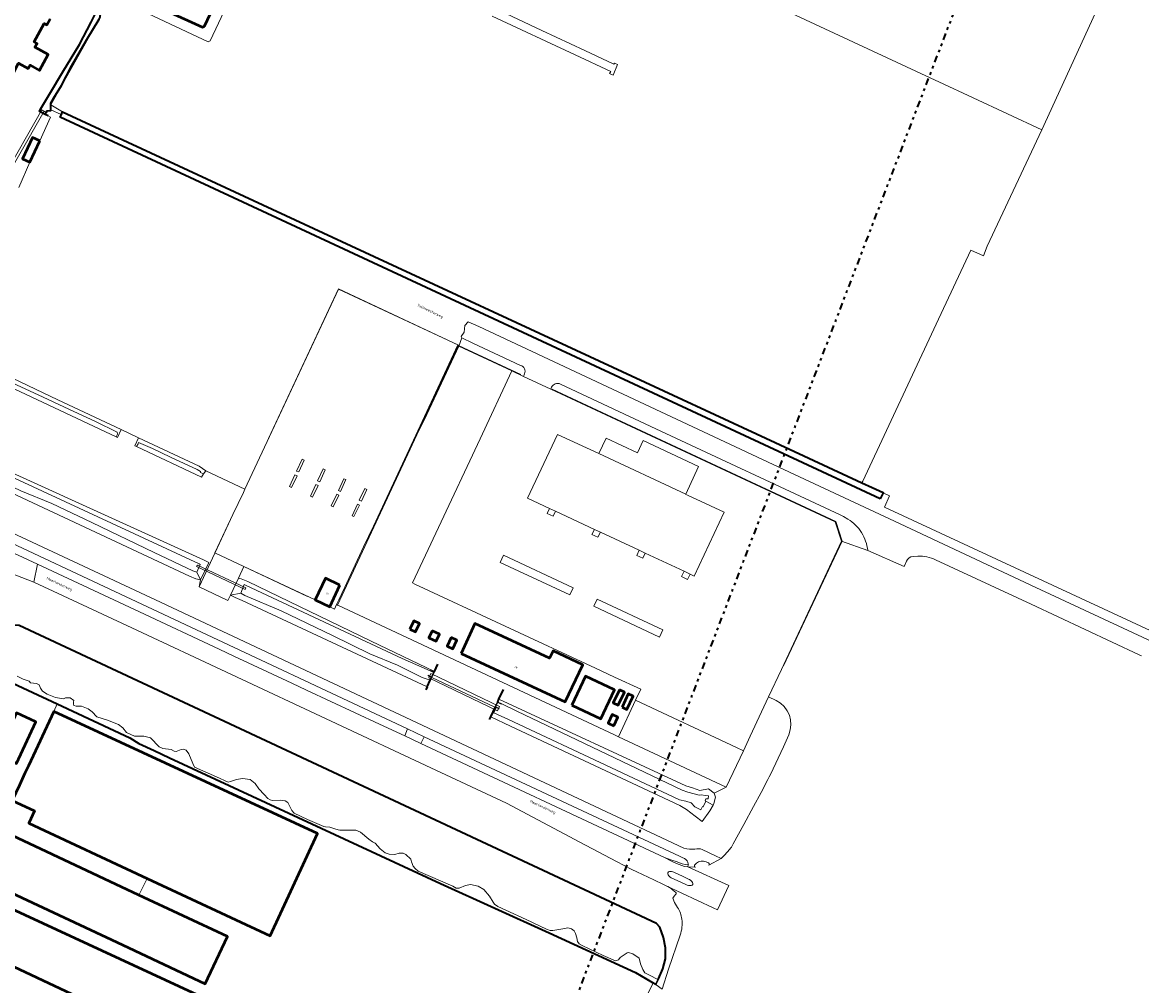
# Model space of a CAD drawing. Header units: metres. Extents: x 113441 to 115918, y 474822 to 477887.
# Tile 23 of 145: x 114987 to 115405, y 475094 to 475454. Entities that reach past the tile are written whole.
import ezdxf
from ezdxf.enums import TextEntityAlignment as Align

# ---------------------------------------------------------------- set-up
doc = ezdxf.new("R2010")
doc.units = ezdxf.units.M
doc.linetypes.add('AL-TEKENBLADGRENS', pattern=[11.5, 2.5, -1.5, 1, -1.5, 1, -1.5, 2.5])
for name, color, linetype, lineweight in [('B-WE-GK-BESCHOEIING-G', 252, 'GK-BESCHOEIING', 35), ('B-WE-GR-GRAS-GV', 252, 'Continuous', 13), ('B-WE-GR-GROENVOORZIENING-GV', 252, 'Continuous', 18), ('B-WE-IE-TERREINAFSCHEIDING_KUNSTMATIG_HEKWERK-G', 252, 'IE-TERREINAFSCHEIDING-KUNSTMATIG', 18), ('B-WE-KW-KUNSTWERK_DUIKER-G', 252, 'Continuous', 18), ('B-WE-KW-KUNSTWERK_DUIKER-GV', 252, 'Continuous', 18), ('B-WE-KW-KUNSTWERK_STUW-G', 252, 'Continuous', 18), ('B-WE-OG-BEBOUWING-GV', 7, 'Continuous', 50), ('B-WE-OG-BEBOUWING-T18', 7, 'Continuous', 50), ('B-WE-OG-BEBOUWING_BASSIN-GV', 7, 'Continuous', 50), ('B-WE-OG-BEBOUWING_LAGE TRAFO-GV', 7, 'Continuous', 50), ('B-WE-OG-BEBOUWING_LOODS-GV', 7, 'Continuous', 50), ('B-WE-OG-TERREIN_ERF-GV', 252, 'Continuous', 18), ('B-WE-OG-TOPOGRAFIE-T18', 7, 'Continuous', 18), ('B-WE-OG-WATER-GV', 252, 'Continuous', 18), ('B-WE-OG-WATER_SLOOT-GV', 252, 'Continuous', 18), ('B-WE-VH-VERHARDING_GESLOTEN-GV', 252, 'Continuous', 18), ('B-WE-VH-VERHARDING_OPEN-GV', 252, 'Continuous', 18), ('X-XX-AL-TEKENBLADGRENS-G', 252, 'AL-TEKENBLADGRENS', 35)]:
    doc.layers.add(name, color=color, linetype=linetype, lineweight=lineweight)
doc.styles.add('NLCS-ISO-ANNOTATIEF-T18', font='NLCS-ISO.ttf', dxfattribs={"height": 1.8})
doc.linetypes.add('GK-BESCHOEIING', pattern='A,30,-5,[1,NLCS.SHX,S=1,R=0,X=0,Y=0],-5', length=40)
doc.linetypes.add('IE-TERREINAFSCHEIDING-KUNSTMATIG', pattern='A,4,[82,NLCS.SHX,S=0.75,R=90,X=0,Y=0],4,-2', length=10)

msp = doc.modelspace()

# ---------------------------------------------------------------- linework, layer by layer
at = {"layer": 'B-WE-GK-BESCHOEIING-G', "ltscale": 0.5, "flags": 128}
for points in [[(114996.389, 475419.106), (114995.315, 475419.681), (114993.177, 475420.825), (114993.645, 475421.636), (114996.928, 475427.31), (115001.984, 475435.567), (115008.186, 475445.789), (115012.528, 475454.239), (115014.403, 475457.96)], [(114995.315, 475419.681), (114995.706, 475420.389), (114996.028, 475420.973), (114996.074, 475420.979), (114997.47, 475421.181), (114997.451, 475421.544), (114997.405, 475422.417), (114997.495, 475423.866), (114998.617, 475425.859), (115001.457, 475430.548), (115005.313, 475438.014), (115010.864, 475447.665), (115015.537, 475455.266), (115015.907, 475456.015), (115015.936, 475456.349), (115016.002, 475457.124)], [(115224.724, 475096.314), (115226.233, 475100.03), (115227.318, 475103.865), (115227.271, 475107.942), (115226.522, 475111.857), (115225.147, 475115.663), (115223.92, 475117.083), (114985.586, 475228.458), (114981.589, 475228.721), (114977.649, 475227.912), (114973.965, 475226.412), (114970.61, 475224.206), (114967.922, 475221.21), (114966.206, 475217.577), (114965.424, 475215.921)], [(114968.613, 475213.677), (114999.816, 475199.162), (115026.99, 475186.521), (115030.31, 475184.374), (115036.045, 475181.712), (115041.797, 475179.042), (115143.114, 475132.016), (115183.731, 475113.566), (115216.01, 475098.708), (115222.372, 475095.034), (115222.629, 475094.869), (115223.545, 475094.279)], [(115140.774, 475211.14), (115140.853, 475211.308), (115142.155, 475214.084)], [(115138.196, 475205.565), (115139.344, 475208.064), (115139.8, 475209.056)], [(115138.196, 475205.565), (115137.684, 475204.449)], [(115164.571, 475199.986), (115165.02, 475200.953), (115166.722, 475204.614)], [(115161.512, 475193.342), (115161.975, 475194.34), (115163.622, 475197.891)]]:
    msp.add_lwpolyline(points, dxfattribs=at)
msp.add_lwpolyline([(115307.53, 475275.95), (115108.817, 475368.426), (115000.909, 475418.642), (115001.289, 475419.454), (115001.825, 475420.599), (115109.794, 475370.512), (115207.535, 475325.168), (115268.307, 475296.975), (115300.761, 475281.919), (115304.622, 475280.128), (115308.67, 475278.25), (115308.628, 475278.165)], close=True, dxfattribs=at)
at = {"layer": 'B-WE-GR-GRAS-GV'}
for points in [[(115238.754, 475556.072), (115216.966, 475565.676), (115206.139, 475542.165), (115186.139, 475498.736), (115328.164, 475432.467), (115329.519, 475431.835), (115367.972, 475413.893), (115389.318, 475460.373), (115385.746, 475462.092), (115385.954, 475463.048), (115383.74, 475464.074), (115229.499, 475535.579)], [(115023.585, 475462.157), (115023.103, 475462.928), (115043.653, 475506.418), (115044.369, 475506.723), (115077.477, 475492), (115077.682, 475491.267), (115056.988, 475447.181), (115056.333, 475446.786)], [(115104.783, 475236.07), (115104.595, 475236.158), (115104.272, 475236.309), (115103.504, 475234.676), (115101.718, 475235.515), (115096.318, 475238.067), (115096.055, 475238.176), (115069.643, 475250.573), (115067.609, 475246.268), (115068.652, 475245.971), (115071.1, 475244.931), (115117.196, 475222.712), (115140.853, 475211.308), (115140.774, 475211.14), (115140.89, 475211.086), (115139.916, 475209.002), (115163.498, 475197.949), (115164.472, 475200.033), (115164.571, 475199.986), (115165.02, 475200.953), (115234.852, 475168.49), (115237.419, 475167.76), (115240.12, 475166.791), (115243.36, 475167.372), (115245.467, 475165.782), (115250.029, 475168.078), (115209.759, 475186.929), (115208.182, 475187.667)]]:
    msp.add_lwpolyline(points, close=True, dxfattribs=at)
for points in [[(115015.907, 475456.015), (114997.455, 475423.221), (115001.825, 475420.599), (115109.794, 475370.512), (115207.535, 475325.168), (115268.307, 475296.975), (115300.761, 475281.919), (115301.086, 475282.549), (115328.515, 475341.248), (115341.454, 475368.935), (115346.154, 475366.759), (115347.598, 475370.428), (115367.972, 475413.893), (115329.519, 475431.835), (115328.164, 475432.467), (115186.139, 475498.736)], [(115165.446, 475458.406), (115181.004, 475451.026), (115197.155, 475443.568), (115207.918, 475438.525), (115208.26, 475438.889), (115209.379, 475438.31), (115207.777, 475434.369), (115206.343, 475435.031), (115206.791, 475435.752), (115193.47, 475441.951), (115162.508, 475456.424)], [(114949.954, 475300.584), (115054.552, 475253.103), (115056.471, 475252.097), (115053.433, 475245.545), (115052.868, 475242.962), (115065.52, 475270.045), (115069.429, 475278.306), (115070.012, 475279.552), (115055.346, 475286.415), (115054.545, 475285.193), (115053.766, 475284.006), (115029.54, 475295.417), (115028.8, 475295.765), (115030.248, 475298.721), (115023.744, 475301.767), (115022.321, 475298.817), (115021.873, 475299.028), (114950.007, 475332.879)], [(115069.005, 475237.859), (115066.419, 475239.016), (115064.57, 475239.836), (115063.648, 475237.884), (115052.868, 475242.962), (115053.433, 475245.545), (115051.678, 475245.968), (115049.265, 475247.015), (114945.622, 475295.459), (114947.771, 475298.002), (114949.385, 475299.911), (114949.954, 475300.584), (114931.146, 475309.38), (114927.925, 475303.72), (114924.778, 475298.191), (114924.701, 475298.055), (114922.557, 475298.965), (114913.723, 475302.207)], [(114928.046, 475288.712), (114946.079, 475280.469), (114954.331, 475276.633), (114957.792, 475274.889), (115036.606, 475238.078), (115234.135, 475145.244), (115235.228, 475144.954), (115236.301, 475144.831), (115237.228, 475144.805), (115238.301, 475144.896)], [(115027.778, 475227.585), (114991.1, 475244.732), (114979.891, 475249.077), (114978.939, 475249.408), (114976.841, 475250.022), (114962.44, 475254.431), (114955.57, 475256.163), (114954.133, 475250.961), (114931.204, 475257.44), (114920.378, 475260.656), (114908.815, 475243.722), (114925.365, 475236.102)], [(114937.168, 475244.897), (114932.152, 475234.18), (114932.581, 475232.843), (114934.386, 475231.95), (114966.206, 475217.577), (114967.922, 475221.21), (114970.61, 475224.206), (114973.965, 475226.412), (114977.649, 475227.912), (114981.589, 475228.721), (114985.586, 475228.458), (115223.92, 475117.083), (115225.147, 475115.663), (115226.522, 475111.857), (115227.271, 475107.942), (115227.318, 475103.865), (115226.233, 475100.03), (115224.724, 475096.314), (115224.809, 475096.273), (115224.1, 475094.799), (115223.793, 475094.16), (115226.083, 475092.536), (115228.361, 475099.978), (115232.77, 475112.664)], [(115268.656, 475200.467), (115265.831, 475201.84), (115263.219, 475196.266), (115258.91, 475187.057), (115256.396, 475181.686), (115250.029, 475168.078), (115245.467, 475165.782), (115245.479, 475165.762), (115245.947, 475164.322), (115245.384, 475161.887), (115245.053, 475161.287), (115243.922, 475159.238), (115240.955, 475155.26), (115238.345, 475157.173), (115235.173, 475159.708), (115232.663, 475161.139), (115169.369, 475190.881), (115161.975, 475194.34), (115163.622, 475197.891), (115163.498, 475197.949), (115139.916, 475209.002), (115139.8, 475209.056), (115139.344, 475208.064), (115138.196, 475205.565), (115069.005, 475237.859)], [(115226.538, 475131.625), (115222.953, 475133.323), (115216.546, 475136.362), (115214.737, 475137.263), (115208.992, 475140.216), (115195.2, 475147.501), (115167.825, 475162.094), (115165.983, 475162.944), (115139.586, 475175.301), (115027.778, 475227.585)], [(115251.919, 475145.649), (115252.599, 475146.811), (115256.594, 475154.12), (115260.229, 475160.848), (115263.003, 475166.001), (115265.586, 475170.884), (115266.062, 475171.845), (115266.499, 475172.731), (115271.357, 475183.152), (115273.356, 475187.594)], [(115240.997, 475144.697), (115245.929, 475142.358), (115248.066, 475141.37), (115249.32, 475142.585)], [(115231.132, 475128.685), (115229.926, 475129.682)], [(115231.825, 475123.028), (115230.622, 475124.923), (115230.034, 475126.464), (115230.545, 475127.233), (115231.195, 475127.986)]]:
    msp.add_lwpolyline(points, dxfattribs=at)
for points in [[(115273.356, 475187.594, 0.4027657), (115268.656, 475200.467)], [(115238.301, 475144.896, -0.1725186), (115240.997, 475144.697)], [(115249.32, 475142.585, 0.0497388), (115251.919, 475145.649)], [(115227.524, 475131.173, 0.0181589), (115226.538, 475131.625)], [(115229.926, 475129.682, 0.0457463), (115227.524, 475131.173)], [(115231.195, 475127.986, 0.424421), (115231.132, 475128.685)], [(115233.421, 475118.686, 0.0978082), (115231.825, 475123.028)], [(115232.77, 475112.664, 0.1175554), (115233.421, 475118.686)]]:
    msp.add_lwpolyline(points, format="xyb", dxfattribs=at)
at = {"layer": 'B-WE-GR-GROENVOORZIENING-GV'}
for points in [[(115151.079, 475336.113), (115149.948, 475333.025), (115169.867, 475323.716), (115174.183, 475321.7), (115174.612, 475322.641)], [(115173.08, 475325.82), (115155.226, 475334.132), (115151.079, 475336.113)], [(115184.679, 475317.634), (115184.357, 475316.946), (115262.634, 475280.376), (115290.771, 475267.239), (115293.086, 475260.039), (115302.908, 475256.555)], [(115223.714, 475302.109), (115187.971, 475318.837)], [(115295.523, 475268.341), (115293.797, 475269.311), (115292.595, 475269.891), (115223.714, 475302.109)], [(115137.065, 475186.875), (115135.847, 475184.394), (115223.174, 475143.528), (115225.046, 475142.635), (115226.875, 475141.779), (115229.693, 475140.76), (115231.594, 475140.058), (115232.564, 475139.706), (115233.528, 475139.389), (115234.624, 475139.165), (115235.772, 475139.004), (115235.83, 475139.231), (115235.706, 475139.28)], [(115234.389, 475141.408), (115233.551, 475141.75), (115232.52, 475142.177), (115137.065, 475186.875)]]:
    msp.add_lwpolyline(points, dxfattribs=at)
for points in [[(115174.612, 475322.641, 0.4399899), (115173.08, 475325.82)], [(115187.971, 475318.837, 0.4184928), (115184.679, 475317.634)], [(115300.623, 475263.258, 0.1147412), (115295.523, 475268.341)], [(115302.908, 475256.555, 0.1075308), (115300.623, 475263.258)], [(115235.706, 475139.28, 0.2682407), (115234.389, 475141.408)]]:
    msp.add_lwpolyline(points, format="xyb", dxfattribs=at)
msp.add_lwpolyline([(114956.446, 475271.651), (114952.763, 475273.261), (114951.252, 475269.821), (114965.062, 475263.937), (114971.133, 475261.298), (114992.401, 475251.496), (115030.661, 475233.571), (115060.332, 475219.715), (115065.889, 475217.087), (115087.515, 475206.987), (115093.097, 475204.348), (115120.345, 475191.648), (115129.777, 475187.234), (115130.772, 475189.828)], close=True, dxfattribs=at)
at = {"layer": 'B-WE-IE-TERREINAFSCHEIDING_KUNSTMATIG_HEKWERK-G'}
for points in [[(115119.051, 475267.598), (115149.884, 475333.424), (115104.986, 475354.448), (115078.782, 475298.497)], [(115149.842, 475333.3), (115173.224, 475322.355)], [(115184.955, 475316.916), (115290.946, 475267.419), (115293.32, 475260.064), (115271.446, 475213.385)], [(115066.468, 475272.138), (115058.779, 475255.721), (115093.422, 475239.414)]]:
    msp.add_lwpolyline(points, dxfattribs=at)
at = {"layer": 'B-WE-KW-KUNSTWERK_DUIKER-G'}
msp.add_lwpolyline([(114997.411, 475421.409), (115001.281, 475419.594)], dxfattribs=at)
at = {"layer": 'B-WE-KW-KUNSTWERK_DUIKER-GV'}
for points in [[(114994.906, 475420.852), (114994.038, 475421.348), (114964.733, 475370.048), (114965.601, 475369.552)], [(115052.25, 475251.134), (115051.968, 475250.535), (115070.066, 475242.005), (115070.348, 475242.604)], [(115165.219, 475198.231), (115139.555, 475210.534), (115138.799, 475208.956), (115164.463, 475196.653)]]:
    msp.add_lwpolyline(points, close=True, dxfattribs=at)
at = {"layer": 'B-WE-KW-KUNSTWERK_STUW-G'}
msp.add_lwpolyline([(114995.706, 475420.389), (114993.645, 475421.636)], dxfattribs=at)
at = {"layer": 'B-WE-OG-BEBOUWING-GV'}
msp.add_lwpolyline([(114968.431, 475454.881), (114966.747, 475451.875), (114967.03, 475451.727), (114965.186, 475448.509), (114964.91, 475448.67), (114963.665, 475446.535), (114983.445, 475435.225), (114985.402, 475438.861), (114989.027, 475436.859), (114989.671, 475438.056), (114993.263, 475436.122), (114996.48, 475442.101), (114991.513, 475444.773), (114992.299, 475446.234), (114991.242, 475446.802), (114994.966, 475453.723), (114995.996, 475453.168), (114997.18, 475455.369)], dxfattribs=at)
for points in [[(115105.552, 475243.628), (115100.152, 475246.18), (115096.318, 475238.067), (115101.718, 475235.515)], [(115150.845, 475218.074), (115189.766, 475199.9), (115196.365, 475213.857), (115185.317, 475219.033), (115183.863, 475216.317), (115156.043, 475229.257)], [(114983.303, 475177.531), (114984.667, 475176.895), (114991.844, 475192.486), (114984.576, 475195.869), (114973.46, 475171.814), (114979.419, 475169.278), (114979.532, 475169.518)], [(114989.045, 475175.984), (114987.775, 475173.276), (114985.67, 475168.79), (114982.993, 475163.086), (114991.394, 475159.132), (114989.26, 475154.61), (115033.514, 475133.933), (115079.47, 475112.46), (115097.13, 475150.65), (114998.61, 475196.37)], [(114913.236, 475154.748), (114906.095, 475138.78), (114905.56, 475137.584), (115089.512, 475050.957), (115097.931, 475069.115)], [(115030.374, 475127.675), (114982.938, 475149.938), (114974.645, 475132.267), (115022.08, 475110.004), (115055.214, 475094.456), (115063.507, 475112.127)]]:
    msp.add_lwpolyline(points, close=True, dxfattribs=at)
at = {"layer": 'B-WE-OG-BEBOUWING_BASSIN-GV'}
msp.add_lwpolyline([(115045.326, 475501.608), (115028.235, 475464.956), (115028.634, 475464.021), (115054.172, 475452.33), (115054.921, 475452.621), (115072.177, 475489.302), (115072.234, 475490.076), (115045.846, 475501.879)], close=True, dxfattribs=at)
at = {"layer": 'B-WE-OG-BEBOUWING_LAGE TRAFO-GV'}
for points in [[(115131.714, 475227.15), (115133.847, 475226.169), (115135.296, 475229.319), (115133.163, 475230.3)], [(115140.004, 475226.535), (115138.78, 475223.85), (115141.496, 475222.612), (115142.72, 475225.297)], [(115147.116, 475223.994), (115145.616, 475220.749), (115147.778, 475219.749), (115149.278, 475222.994)]]:
    msp.add_lwpolyline(points, close=True, dxfattribs=at)
at = {"layer": 'B-WE-OG-BEBOUWING_LOODS-GV'}
for points in [[(114993.343, 475409.781), (114990.633, 475411), (114986.887, 475403.063), (114989.596, 475401.818)], [(115192.255, 475198.652), (115203.097, 475193.585), (115208.157, 475204.43), (115197.313, 475209.526)], [(115210.099, 475204.494), (115207.736, 475199.556), (115209.58, 475198.673), (115211.943, 475203.611)], [(115211.035, 475197.968), (115212.873, 475197.122), (115215.156, 475202.082), (115213.318, 475202.928)], [(115207.983, 475190.968), (115209.496, 475194.226), (115207.341, 475195.227), (115205.828, 475191.969)]]:
    msp.add_lwpolyline(points, close=True, dxfattribs=at)
at = {"layer": 'B-WE-OG-TERREIN_ERF-GV'}
for points in [[(114997.18, 475455.369), (114995.996, 475453.168), (114994.966, 475453.723), (114991.242, 475446.802), (114992.299, 475446.234), (114991.513, 475444.773), (114996.48, 475442.101), (114993.263, 475436.122), (114989.671, 475438.056), (114989.027, 475436.859), (114985.402, 475438.861)], [(114985.443, 475392.357), (114989.596, 475401.818), (114986.887, 475403.063), (114990.633, 475411), (114993.343, 475409.781), (114997.31, 475418.616), (114996.389, 475419.106), (114995.315, 475419.681), (114993.177, 475420.825), (114993.645, 475421.636), (114996.928, 475427.31), (115001.984, 475435.567), (115008.186, 475445.789), (115012.528, 475454.239)], [(115467.838, 475199.071), (115309.136, 475272.818), (115311.032, 475277.067), (115308.628, 475278.165), (115307.53, 475275.95), (115108.817, 475368.426), (115000.909, 475418.642), (115001.289, 475419.454), (115001.825, 475420.599), (114997.455, 475423.221), (114997.405, 475422.417), (114997.451, 475421.544), (114997.47, 475421.181), (114996.074, 475420.979), (114996.028, 475420.973), (114995.706, 475420.389), (114995.315, 475419.681), (114996.389, 475419.106), (114997.31, 475418.616), (114993.343, 475409.781), (114989.596, 475401.818), (114985.443, 475392.357)], [(114952.14, 475335.73), (115000.06, 475312.86), (115023.744, 475301.767), (115030.248, 475298.721), (115052.928, 475288.116), (115055.346, 475286.415), (115070.012, 475279.552), (115104.976, 475354.268), (115149.637, 475333.434), (115118.085, 475265.707), (115114.415, 475257.897), (115107.338, 475242.835), (115105.126, 475238.128), (115104.272, 475236.309), (115104.595, 475236.158), (115134.36, 475299.823), (115137.988, 475307.455), (115149.948, 475333.025), (115151.079, 475336.113), (115150.933, 475336.66), (115152.058, 475338.191), (115152.309, 475340.764), (115153.551, 475342.099), (115157.464, 475340.311), (115203.539, 475318.724), (115275.509, 475285.03), (115312.927, 475267.512), (115365.788, 475242.772), (115416.654, 475218.975)], [(114985.67, 475168.79), (114987.775, 475173.276), (114989.045, 475175.984), (114998.61, 475196.37), (114999.816, 475199.162), (114968.613, 475213.677)], [(115216.845, 475082.779), (115222.629, 475094.869), (115222.372, 475095.034), (115216.01, 475098.708), (115183.731, 475113.566), (115143.114, 475132.016), (115041.797, 475179.042), (115036.045, 475181.712), (115030.31, 475184.374), (115026.99, 475186.521), (114999.816, 475199.162), (114998.61, 475196.37), (115097.13, 475150.65), (115079.47, 475112.46), (115033.514, 475133.933), (115030.374, 475127.675), (115063.507, 475112.127), (115055.214, 475094.456), (115022.08, 475110.004), (114974.645, 475132.267)], [(114982.938, 475149.938), (115030.374, 475127.675), (115033.514, 475133.933), (114989.26, 475154.61), (114991.394, 475159.132), (114982.993, 475163.086)], [(114913.236, 475154.748), (115097.931, 475069.115)], [(115083.223, 474996.694), (115084.267, 474996.263), (115089.938, 474999.374), (115092.63, 475005.215), (115093.44, 475006.973), (115088.18, 475009.463), (115103.003, 475040.857), (115102.895, 475040.918), (115102.213, 475041.236), (115112.118, 475062.48), (115097.931, 475069.115), (115089.512, 475050.957), (114905.56, 475137.584), (114906.095, 475138.78), (114899.69, 475141.653), (114901.967, 475146.727), (114891.066, 475151.748), (114888.396, 475145.796), (114887.48, 475146.22), (114886.296, 475146.015), (114885.1, 475145.89), (114884.099, 475145.887), (114869.847, 475152.661)]]:
    msp.add_lwpolyline(points, dxfattribs=at)
msp.add_lwpolyline([(114984.576, 475195.869), (114991.844, 475192.486), (114984.667, 475176.895), (114983.303, 475177.531), (114979.532, 475169.518), (114979.419, 475169.278), (114973.46, 475171.814)], close=True, dxfattribs=at)
at = {"layer": 'B-WE-OG-WATER-GV'}
for points in [[(114996.028, 475420.973), (114996.074, 475420.979), (114997.47, 475421.181), (114997.451, 475421.544), (114997.405, 475422.417), (114997.455, 475423.221), (115015.907, 475456.015), (115015.936, 475456.349), (115016.002, 475457.124), (115014.688, 475457.811), (115014.403, 475457.96), (115012.528, 475454.239), (115008.186, 475445.789), (115001.984, 475435.567), (114996.928, 475427.31), (114993.645, 475421.636), (114995.706, 475420.389)], [(114995.706, 475420.389), (114993.645, 475421.636), (114993.177, 475420.825), (114995.315, 475419.681)], [(115001.825, 475420.599), (115001.289, 475419.454), (115000.909, 475418.642), (115108.817, 475368.426), (115307.53, 475275.95), (115308.628, 475278.165), (115308.67, 475278.25), (115304.622, 475280.128), (115300.761, 475281.919), (115268.307, 475296.975), (115207.535, 475325.168), (115109.794, 475370.512)], [(115022.385, 475300.062), (115022.214, 475300.811), (115014.144, 475304.753), (115004.116, 475309.384), (114992.739, 475314.808), (114984.907, 475318.432), (114971.757, 475324.597), (114960.116, 475329.862), (114951.437, 475333.858), (114948.977, 475335.022), (114948.624, 475334.536), (114948.088, 475333.691), (114949.249, 475333.2), (114950.007, 475332.879), (115021.873, 475299.028)], [(114969.972, 475289.995), (114949.385, 475299.911), (114947.771, 475298.002), (114947.879, 475297.497), (114949.07, 475296.545), (114954.864, 475293.688), (114973.914, 475284.797), (114986.218, 475278.924), (114997.806, 475274.082), (115012.808, 475267.017), (115036.065, 475255.826), (115050.524, 475248.977), (115052.057, 475248.511), (115053.332, 475251.357), (115052.95, 475251.585)], [(115054.545, 475285.193), (115053.403, 475285.721), (115053.445, 475286.122), (115052.217, 475286.884), (115042.184, 475291.519), (115035.411, 475294.716), (115030.246, 475296.98), (115030.056, 475296.516), (115029.54, 475295.417), (115053.766, 475284.006)], [(115070.459, 475243.513), (115069.792, 475243.866), (115068.455, 475240.569), (115069.962, 475239.793), (115083.532, 475233.997), (115102.74, 475224.71), (115116.79, 475217.884), (115127.029, 475213.677), (115136.316, 475209.074), (115139.344, 475208.064), (115139.8, 475209.056), (115139.69, 475209.108), (115139.719, 475209.171), (115138.496, 475209.742), (115138.581, 475209.924), (115139.804, 475209.352), (115140.526, 475210.898), (115140.545, 475210.938), (115139.322, 475211.509), (115128.857, 475216.153)], [(115242.215, 475164.932), (115240.6, 475165.122), (115239.86, 475165.059), (115235.657, 475166.124), (115233.53, 475166.88), (115171.65, 475196.479), (115165.892, 475199.292), (115165.807, 475199.111), (115164.584, 475199.682), (115164.517, 475199.539), (115163.843, 475198.097), (115165.067, 475197.525), (115164.982, 475197.344), (115163.968, 475197.818), (115163.039, 475195.844), (115168.542, 475193.304), (115206.854, 475175.419), (115232.472, 475163.257), (115234.936, 475162.769), (115236.863, 475162.157), (115238.272, 475160.687), (115240.492, 475159.608), (115241.132, 475160.831), (115241.403, 475160.686), (115242.376, 475162.764), (115242.085, 475162.902), (115242.37, 475163.725), (115243.274, 475163.668), (115243.402, 475164.847)]]:
    msp.add_lwpolyline(points, close=True, dxfattribs=at)
msp.add_lwpolyline([(114968.613, 475213.677), (114999.816, 475199.162), (115026.99, 475186.521), (115030.31, 475184.374), (115036.045, 475181.712), (115041.797, 475179.042), (115143.114, 475132.016), (115183.731, 475113.566), (115216.01, 475098.708), (115222.372, 475095.034), (115222.629, 475094.869), (115223.545, 475094.279), (115223.852, 475094.919), (115224.405, 475096.069), (115224.427, 475096.115), (115221.366, 475097.732), (115219.601, 475098.563), (115218.778, 475099.865), (115217.99, 475101.995), (115217.494, 475104.047), (115215.072, 475105.693), (115213.502, 475106.193), (115212.923, 475106.113), (115210.33, 475104.328), (115209.734, 475103.398), (115208.566, 475103.1), (115203.969, 475105.07), (115196.122, 475108.761), (115194.977, 475109.392), (115194.405, 475110.301), (115194.078, 475111.628), (115193.596, 475113.303), (115193.109, 475114.305), (115192.168, 475115.021), (115190.791, 475115.45), (115188.846, 475115.065), (115185.162, 475114.421), (115184.214, 475114.445), (115182.843, 475114.952), (115175.208, 475118.55), (115167.621, 475121.986), (115164.586, 475123.357), (115163.302, 475124.274), (115162.876, 475124.995), (115161.427, 475127.308), (115159.359, 475129.821), (115157.205, 475131.034), (115154.432, 475131.595), (115152.547, 475131.226), (115150.09, 475130.283), (115148.983, 475130.297), (115147.704, 475130.996), (115134.824, 475136.646), (115133.683, 475137.633), (115132.93, 475138.514), (115132.303, 475140.08), (115132.014, 475141.089), (115130.136, 475142.896), (115129.154, 475143.299), (115127.653, 475143.34), (115126.137, 475142.867), (115124.006, 475142.95), (115122.481, 475143.527), (115120.643, 475145.035), (115118.72, 475147.064), (115117.67, 475147.629), (115116.349, 475148.588), (115113.179, 475151.194), (115111.527, 475151.938), (115109.868, 475151.989), (115105.51, 475151.925), (115104.846, 475152.048), (115103.702, 475152.402), (115101.731, 475153.107), (115100.21, 475153.15), (115099.471, 475153.338), (115093.474, 475155.995), (115088.403, 475158.273), (115087.505, 475159.342), (115086.059, 475162.289), (115085.075, 475162.948), (115083.367, 475163.161), (115080.354, 475163.086), (115079.497, 475163.282), (115078.585, 475163.857), (115077.275, 475165.271), (115075.259, 475167.384), (115073.909, 475169.374), (115071.97, 475170.869), (115069.089, 475171.28), (115066.907, 475170.911), (115064.622, 475170.173), (115063.756, 475169.954), (115059.357, 475171.931), (115051.228, 475175.541), (115050.509, 475176.915), (115049.006, 475180.479), (115048.068, 475181.848), (115047.09, 475182.309), (115046.147, 475182.115), (115044.359, 475181.423), (115043.518, 475181.558), (115042.451, 475182.184), (115039.362, 475182.45), (115037.963, 475183.117), (115034.726, 475186.5), (115032.212, 475187.083), (115028.769, 475187.076), (115025.694, 475188.449), (115024.372, 475190.279), (115022.753, 475191.515), (115018.624, 475193.098), (115014.611, 475194.336), (115012.934, 475196.189), (115011.404, 475197.281), (115008.884, 475198.36), (115006.906, 475198.373), (115006.107, 475198.546), (115005.947, 475199.11), (115005.926, 475199.982), (115006.039, 475200.489), (115004.66, 475201.472), (115002.955, 475201.428), (115002.14, 475201.067), (114999.149, 475201.623), (114996.045, 475202.84), (114994.302, 475204.005), (114993.546, 475205.124), (114993.132, 475206.339), (114992.073, 475206.766), (114989.877, 475207.072), (114989.344, 475207.681), (114987.042, 475208.468), (114984.816, 475209.508)], dxfattribs=at)
at = {"layer": 'B-WE-OG-WATER_SLOOT-GV'}
for points in [[(114952.14, 475335.73), (114947.558, 475337.763), (114946.388, 475338.282), (114945.606, 475338.644), (114944.376, 475336.672), (114946.184, 475335.699), (114948.624, 475334.536), (114948.977, 475335.022), (114951.437, 475333.858), (114960.116, 475329.862), (114971.757, 475324.597), (114984.907, 475318.432), (114992.739, 475314.808), (115004.116, 475309.384), (115014.144, 475304.753), (115022.214, 475300.811), (115022.385, 475300.062), (115021.873, 475299.028), (115022.321, 475298.817), (115023.744, 475301.767), (115000.06, 475312.86)], [(114949.954, 475300.584), (114949.385, 475299.911), (114969.972, 475289.995), (115052.95, 475251.585), (115053.332, 475251.357), (115052.057, 475248.511), (115053.433, 475245.545), (115056.471, 475252.097), (115054.552, 475253.103)], [(115036.065, 475255.826), (115012.808, 475267.017), (114997.806, 475274.082), (114986.218, 475278.924), (114973.914, 475284.797), (114954.864, 475293.688), (114949.07, 475296.545), (114947.879, 475297.497), (114947.771, 475298.002), (114945.622, 475295.459), (115049.265, 475247.015), (115051.678, 475245.968), (115053.433, 475245.545), (115052.057, 475248.511), (115050.524, 475248.977)], [(115030.248, 475298.721), (115028.8, 475295.765), (115029.54, 475295.417), (115030.056, 475296.516), (115030.246, 475296.98), (115035.411, 475294.716), (115042.184, 475291.519), (115052.217, 475286.884), (115053.445, 475286.122), (115053.403, 475285.721), (115054.545, 475285.193), (115055.346, 475286.415), (115052.928, 475288.116)], [(115117.196, 475222.712), (115071.1, 475244.931), (115068.652, 475245.971), (115067.609, 475246.268), (115064.57, 475239.836), (115068.455, 475240.569), (115069.792, 475243.866), (115070.459, 475243.513), (115128.857, 475216.153), (115139.322, 475211.509), (115139.406, 475211.69), (115140.629, 475211.119), (115140.663, 475211.191), (115140.774, 475211.14), (115140.853, 475211.308)], [(115102.74, 475224.71), (115083.532, 475233.997), (115069.962, 475239.793), (115068.455, 475240.569), (115064.57, 475239.836), (115066.419, 475239.016), (115069.005, 475237.859), (115138.196, 475205.565), (115139.344, 475208.064), (115136.316, 475209.074), (115127.029, 475213.677), (115116.79, 475217.884)], [(115234.852, 475168.49), (115165.02, 475200.953), (115164.571, 475199.986), (115164.698, 475199.927), (115164.669, 475199.864), (115165.892, 475199.292), (115171.65, 475196.479), (115233.53, 475166.88), (115235.657, 475166.124), (115239.86, 475165.059), (115240.6, 475165.122), (115242.215, 475164.932), (115243.402, 475164.847), (115243.274, 475163.668), (115242.37, 475163.725), (115242.085, 475162.902), (115242.376, 475162.764), (115245.053, 475161.287), (115245.384, 475161.887), (115245.947, 475164.322), (115245.479, 475165.762), (115245.467, 475165.782), (115243.36, 475167.372), (115240.12, 475166.791), (115237.419, 475167.76)], [(115245.053, 475161.287), (115242.376, 475162.764), (115241.403, 475160.686), (115241.132, 475160.831), (115240.492, 475159.608), (115238.272, 475160.687), (115236.863, 475162.157), (115234.936, 475162.769), (115232.472, 475163.257), (115206.854, 475175.419), (115168.542, 475193.304), (115163.039, 475195.844), (115163.968, 475197.818), (115163.759, 475197.916), (115163.725, 475197.843), (115163.622, 475197.891), (115161.975, 475194.34), (115169.369, 475190.881), (115232.663, 475161.139), (115235.173, 475159.708), (115238.345, 475157.173), (115240.955, 475155.26), (115243.922, 475159.238)]]:
    msp.add_lwpolyline(points, close=True, dxfattribs=at)
msp.add_lwpolyline([(114984.816, 475209.508), (114987.042, 475208.468), (114989.344, 475207.681), (114989.877, 475207.072), (114992.073, 475206.766), (114993.132, 475206.339), (114993.546, 475205.124), (114994.302, 475204.005), (114996.045, 475202.84), (114999.149, 475201.623), (115002.14, 475201.067), (115002.955, 475201.428), (115004.66, 475201.472), (115006.039, 475200.489), (115005.926, 475199.982), (115005.947, 475199.11), (115006.107, 475198.546), (115006.906, 475198.373), (115008.884, 475198.36), (115011.404, 475197.281), (115012.934, 475196.189), (115014.611, 475194.336), (115018.624, 475193.098), (115022.753, 475191.515), (115024.372, 475190.279), (115025.694, 475188.449), (115028.769, 475187.076), (115032.212, 475187.083), (115034.726, 475186.5), (115037.963, 475183.117), (115039.362, 475182.45), (115042.451, 475182.184), (115043.518, 475181.558), (115044.359, 475181.423), (115046.147, 475182.115), (115047.09, 475182.309), (115048.068, 475181.848), (115049.006, 475180.479), (115050.509, 475176.915), (115051.228, 475175.541), (115059.357, 475171.931), (115063.756, 475169.954), (115064.622, 475170.173), (115066.907, 475170.911), (115069.089, 475171.28), (115071.97, 475170.869), (115073.909, 475169.374), (115075.259, 475167.384), (115077.275, 475165.271), (115078.585, 475163.857), (115079.497, 475163.282), (115080.354, 475163.086), (115083.367, 475163.161), (115085.075, 475162.948), (115086.059, 475162.289), (115087.505, 475159.342), (115088.403, 475158.273), (115093.474, 475155.995), (115099.471, 475153.338), (115100.21, 475153.15), (115101.731, 475153.107), (115103.702, 475152.402), (115104.846, 475152.048), (115105.51, 475151.925), (115109.868, 475151.989), (115111.527, 475151.938), (115113.179, 475151.194), (115116.349, 475148.588), (115117.67, 475147.629), (115118.72, 475147.064), (115120.643, 475145.035), (115122.481, 475143.527), (115124.006, 475142.95), (115126.137, 475142.867), (115127.653, 475143.34), (115129.154, 475143.299), (115130.136, 475142.896), (115132.014, 475141.089), (115132.303, 475140.08), (115132.93, 475138.514), (115133.683, 475137.633), (115134.824, 475136.646), (115147.704, 475130.996), (115148.983, 475130.297), (115150.09, 475130.283), (115152.547, 475131.226), (115154.432, 475131.595), (115157.205, 475131.034), (115159.359, 475129.821), (115161.427, 475127.308), (115162.876, 475124.995), (115163.302, 475124.274), (115164.586, 475123.357), (115167.621, 475121.986), (115175.208, 475118.55), (115182.843, 475114.952), (115184.214, 475114.445), (115185.162, 475114.421), (115188.846, 475115.065), (115190.791, 475115.45), (115192.168, 475115.021), (115193.109, 475114.305), (115193.596, 475113.303), (115194.078, 475111.628), (115194.405, 475110.301), (115194.977, 475109.392), (115196.122, 475108.761), (115203.969, 475105.07), (115208.566, 475103.1), (115209.734, 475103.398), (115210.33, 475104.328), (115212.923, 475106.113), (115213.502, 475106.193), (115215.072, 475105.693), (115217.494, 475104.047), (115217.99, 475101.995), (115218.778, 475099.865), (115219.601, 475098.563), (115221.366, 475097.732), (115224.427, 475096.115), (115224.528, 475096.324), (115224.561, 475096.392), (115224.724, 475096.314), (115226.233, 475100.03), (115227.318, 475103.865), (115227.271, 475107.942), (115226.522, 475111.857), (115225.147, 475115.663), (115223.92, 475117.083), (114985.586, 475228.458)], dxfattribs=at)
at = {"layer": 'B-WE-VH-VERHARDING_GESLOTEN-GV'}
for points in [[(115043.653, 475506.418), (115023.103, 475462.928), (115023.585, 475462.157), (115056.333, 475446.786), (115056.988, 475447.181), (115077.682, 475491.267), (115077.477, 475492), (115044.369, 475506.723)], [(115045.326, 475501.608), (115045.846, 475501.879), (115072.234, 475490.076), (115072.177, 475489.302), (115054.921, 475452.621), (115054.172, 475452.33), (115028.634, 475464.021), (115028.235, 475464.956)], [(115149.637, 475333.434), (115104.976, 475354.268), (115070.012, 475279.552), (115069.429, 475278.306), (115065.52, 475270.045), (115052.868, 475242.962), (115063.648, 475237.884), (115064.57, 475239.836), (115067.609, 475246.268), (115069.643, 475250.573), (115096.055, 475238.176), (115096.318, 475238.067), (115100.152, 475246.18), (115105.552, 475243.628), (115101.718, 475235.515), (115103.504, 475234.676), (115104.272, 475236.309), (115105.126, 475238.128), (115107.338, 475242.835), (115114.415, 475257.897), (115118.085, 475265.707)], [(115218.945, 475297.655), (115216.807, 475293.153), (115205.05, 475298.621), (115202.357, 475292.827), (115234.857, 475277.594), (115239.665, 475287.952)], [(115090.131, 475285.927), (115089.364, 475286.29), (115091.442, 475290.683), (115092.209, 475290.32)], [(115100.066, 475286.713), (115097.988, 475282.287), (115097.215, 475282.65), (115099.293, 475287.076)], [(115087.434, 475280.09), (115086.639, 475280.466), (115088.739, 475284.913), (115089.534, 475284.537)], [(115107.802, 475283.074), (115105.777, 475278.61), (115105.02, 475278.953), (115107.045, 475283.417)], [(115095.353, 475276.549), (115094.581, 475276.903), (115096.593, 475281.288), (115097.365, 475280.934)], [(115115.587, 475279.402), (115113.561, 475275.008), (115112.789, 475275.364), (115114.815, 475279.758)], [(115105.109, 475277.294), (115103.04, 475272.939), (115102.288, 475273.296), (115104.357, 475277.651)], [(115112.821, 475273.571), (115110.801, 475269.256), (115110.09, 475269.589), (115112.11, 475273.904)], [(115186.188, 475271.244), (115183.963, 475272.27), (115183.038, 475270.41), (115185.296, 475269.368)], [(115202.922, 475263.381), (115200.687, 475264.462), (115199.799, 475262.6), (115202.036, 475261.497)], [(115219.711, 475255.568), (115217.461, 475256.631), (115216.554, 475254.74), (115218.833, 475253.671)], [(115236.498, 475247.673), (115234.226, 475248.786), (115233.313, 475246.876), (115235.576, 475245.771)], [(115140.774, 475211.14), (115140.663, 475211.191), (115140.629, 475211.119), (115139.406, 475211.69), (115139.322, 475211.509), (115140.545, 475210.938), (115140.526, 475210.898), (115139.804, 475209.352), (115138.581, 475209.924), (115138.496, 475209.742), (115139.719, 475209.171), (115139.69, 475209.108), (115139.8, 475209.056), (115139.916, 475209.002), (115140.89, 475211.086)], [(115164.517, 475199.539), (115164.584, 475199.682), (115165.807, 475199.111), (115165.892, 475199.292), (115164.669, 475199.864), (115164.698, 475199.927), (115164.571, 475199.986), (115164.472, 475200.033), (115163.498, 475197.949), (115163.622, 475197.891), (115163.725, 475197.843), (115163.759, 475197.916), (115163.968, 475197.818), (115164.982, 475197.344), (115165.067, 475197.525), (115163.843, 475198.097)], [(115130.772, 475189.828), (115129.777, 475187.234), (115135.847, 475184.394), (115137.065, 475186.875)]]:
    msp.add_lwpolyline(points, close=True, dxfattribs=at)
for points in [[(115162.508, 475456.424), (115193.47, 475441.951), (115206.791, 475435.752), (115206.343, 475435.031), (115207.777, 475434.369), (115209.379, 475438.31), (115208.26, 475438.889), (115207.918, 475438.525), (115197.155, 475443.568), (115181.004, 475451.026), (115165.446, 475458.406)], [(115312.927, 475267.512), (115275.509, 475285.03), (115203.539, 475318.724), (115157.464, 475340.311), (115153.551, 475342.099), (115152.309, 475340.764), (115152.058, 475338.191), (115150.933, 475336.66), (115151.079, 475336.113), (115155.226, 475334.132), (115173.08, 475325.82)], [(115174.612, 475322.641), (115174.183, 475321.7), (115184.357, 475316.946), (115184.679, 475317.634)], [(115187.971, 475318.837), (115223.714, 475302.109), (115292.595, 475269.891), (115293.797, 475269.311), (115295.523, 475268.341)], [(115036.606, 475238.078), (114957.792, 475274.889), (114954.331, 475276.633), (114952.763, 475273.261), (114956.446, 475271.651), (115130.772, 475189.828), (115137.065, 475186.875), (115232.52, 475142.177), (115233.551, 475141.75), (115234.389, 475141.408)], [(115421.243, 475209.658), (115457.666, 475192.617), (115469.259, 475187.206), (115470.153, 475187.603), (115471.366, 475188.651), (115472.023, 475190.935), (115472.257, 475192.51), (115472.248, 475192.98), (115458.484, 475199.425), (115416.654, 475218.975), (115365.788, 475242.772), (115312.927, 475267.512)], [(114955.57, 475256.163), (114962.44, 475254.431), (114976.841, 475250.022), (114978.939, 475249.408), (114979.891, 475249.077), (114991.1, 475244.732), (114992.401, 475251.496), (114971.133, 475261.298)], [(115302.908, 475256.555), (115316.541, 475250.531), (115317.444, 475252.539)], [(115319.84, 475254.342), (115321.676, 475254.492)], [(115120.345, 475191.648), (115093.097, 475204.348), (115087.515, 475206.987), (115065.889, 475217.087), (115060.332, 475219.715), (115030.661, 475233.571), (114992.401, 475251.496), (114991.1, 475244.732), (115027.778, 475227.585), (115139.586, 475175.301), (115165.983, 475162.944), (115167.825, 475162.094), (115195.2, 475147.501), (115208.992, 475140.216), (115214.737, 475137.263), (115216.546, 475136.362), (115222.953, 475133.323), (115226.538, 475131.625)], [(115328.28, 475253.133), (115364.075, 475236.455), (115404.409, 475217.587), (115405.321, 475217.154)], [(115238.301, 475144.896), (115237.228, 475144.805), (115236.301, 475144.831), (115235.228, 475144.954), (115234.135, 475145.244), (115036.606, 475238.078)], [(115227.524, 475131.173), (115245.091, 475122.901), (115246.697, 475122.145), (115250.996, 475131.275), (115235.642, 475138.188), (115234.439, 475138.397), (115233.354, 475138.705), (115232.381, 475139.066), (115231.367, 475139.519), (115229.527, 475140.4), (115226.875, 475141.779), (115225.046, 475142.635), (115223.174, 475143.528), (115135.847, 475184.394), (115129.777, 475187.234), (115120.345, 475191.648)], [(115243.513, 475138.873), (115248.066, 475141.37), (115245.929, 475142.358), (115240.997, 475144.697)], [(115230.349, 475136.28), (115233.956, 475134.599)], [(115235.706, 475139.28), (115235.83, 475139.231), (115235.772, 475139.004), (115235.642, 475138.188), (115238.55, 475138.072)], [(115238.185, 475138.832), (115238.834, 475139.565)], [(115242.508, 475140.134), (115243.391, 475139.689)], [(115234.884, 475131.666), (115233.079, 475132.506), (115229.424, 475134.16)], [(115233.956, 475134.599), (115235.862, 475133.683)]]:
    msp.add_lwpolyline(points, dxfattribs=at)
for points in [[(115173.08, 475325.82, -0.4399899), (115174.612, 475322.641)], [(115184.679, 475317.634, -0.4184928), (115187.971, 475318.837)], [(115295.523, 475268.341, -0.1147412), (115300.623, 475263.258)], [(115300.623, 475263.258, -0.1075308), (115302.908, 475256.555)], [(115317.444, 475252.539, -0.2781452), (115319.84, 475254.342)], [(115321.676, 475254.492, -0.1124665), (115328.28, 475253.133)], [(115240.997, 475144.697, 0.1725186), (115238.301, 475144.896)], [(115234.389, 475141.408, -0.2682407), (115235.706, 475139.28)], [(115238.834, 475139.565, -0.3076004), (115242.508, 475140.134)], [(115228.263, 475135.234, -0.5800421), (115228.809, 475136.453)], [(115228.809, 475136.453, -0.1526236), (115230.349, 475136.28)], [(115238.55, 475138.072, -0.5623813), (115238.185, 475138.832)], [(115243.391, 475139.689, -0.5522811), (115243.513, 475138.873)], [(115229.424, 475134.16, -0.1541543), (115228.263, 475135.234)], [(115235.862, 475133.683, -0.1731032), (115237.386, 475132.36)], [(115237.386, 475132.36, -0.6118873), (115236.855, 475131.272)], [(115226.538, 475131.625, -0.0181589), (115227.524, 475131.173)], [(115236.855, 475131.272, -0.2139236), (115234.884, 475131.666)]]:
    msp.add_lwpolyline(points, format="xyb", dxfattribs=at)
at = {"layer": 'B-WE-VH-VERHARDING_OPEN-GV'}
for points in [[(115157.944, 475298.36), (115169.867, 475323.716), (115149.948, 475333.025), (115137.988, 475307.455), (115134.36, 475299.823), (115104.595, 475236.158), (115104.783, 475236.07), (115208.182, 475187.667), (115209.759, 475186.929), (115216.096, 475200.527), (115218.018, 475204.67), (115208.219, 475209.216), (115201.084, 475212.555), (115133.592, 475243.997), (115132.698, 475244.413), (115142.395, 475265.134)], [(115293.086, 475260.039), (115290.771, 475267.239), (115262.634, 475280.376), (115184.357, 475316.946), (115174.183, 475321.7), (115169.867, 475323.716), (115157.944, 475298.36), (115142.395, 475265.134), (115132.698, 475244.413), (115133.592, 475243.997), (115201.084, 475212.555), (115208.219, 475209.216), (115218.018, 475204.67), (115216.096, 475200.527), (115253.801, 475182.826), (115256.396, 475181.686), (115258.91, 475187.057), (115263.219, 475196.266), (115265.831, 475201.84), (115270.676, 475212.104)], [(115234.857, 475277.594), (115202.357, 475292.827), (115186.92, 475299.977), (115175.702, 475276.179), (115183.963, 475272.27), (115186.188, 475271.244), (115200.687, 475264.462), (115202.922, 475263.381), (115217.461, 475256.631), (115219.711, 475255.568), (115234.226, 475248.786), (115236.498, 475247.673), (115237.962, 475246.998), (115249.233, 475270.86), (115235.499, 475277.259), (115234.843, 475277.565)], [(115219.711, 475255.568), (115218.833, 475253.671), (115216.554, 475254.74), (115217.461, 475256.631), (115202.922, 475263.381), (115202.036, 475261.497), (115199.799, 475262.6), (115200.687, 475264.462), (115186.188, 475271.244), (115185.296, 475269.368), (115183.038, 475270.41), (115183.963, 475272.27), (115175.702, 475276.179), (115186.92, 475299.977), (115202.357, 475292.827), (115205.05, 475298.621), (115216.807, 475293.153), (115218.945, 475297.655), (115239.665, 475287.952), (115234.857, 475277.594), (115234.843, 475277.565), (115235.499, 475277.259), (115249.233, 475270.86), (115237.962, 475246.998), (115236.498, 475247.673), (115235.576, 475245.771), (115233.313, 475246.876), (115234.226, 475248.786)], [(115089.364, 475286.29), (115090.131, 475285.927), (115092.209, 475290.32), (115091.442, 475290.683)], [(115099.293, 475287.076), (115097.215, 475282.65), (115097.988, 475282.287), (115100.066, 475286.713)], [(115087.434, 475280.09), (115089.534, 475284.537), (115088.739, 475284.913), (115086.639, 475280.466)], [(115107.045, 475283.417), (115105.02, 475278.953), (115105.777, 475278.61), (115107.802, 475283.074)], [(115097.365, 475280.934), (115096.593, 475281.288), (115094.581, 475276.903), (115095.353, 475276.549)], [(115114.815, 475279.758), (115112.789, 475275.364), (115113.561, 475275.008), (115115.587, 475279.402)], [(115104.357, 475277.651), (115102.288, 475273.296), (115103.04, 475272.939), (115105.109, 475277.294)], [(115112.11, 475273.904), (115110.09, 475269.589), (115110.801, 475269.256), (115112.821, 475273.571)], [(115191.5, 475239.922), (115192.775, 475242.655), (115166.745, 475254.8), (115165.47, 475252.067)], [(115192.775, 475242.655), (115191.5, 475239.922), (115165.47, 475252.067), (115166.745, 475254.8)], [(115225.019, 475224.155), (115226.297, 475226.875), (115201.733, 475238.411), (115200.455, 475235.691)], [(115226.297, 475226.875), (115225.019, 475224.155), (115200.455, 475235.691), (115201.733, 475238.411)], [(115133.163, 475230.3), (115135.296, 475229.319), (115133.847, 475226.169), (115131.714, 475227.15)], [(115196.365, 475213.857), (115189.766, 475199.9), (115150.845, 475218.074), (115156.043, 475229.257), (115183.863, 475216.317), (115185.317, 475219.033)], [(115142.72, 475225.297), (115141.496, 475222.612), (115138.78, 475223.85), (115140.004, 475226.535)], [(115149.278, 475222.994), (115147.778, 475219.749), (115145.616, 475220.749), (115147.116, 475223.994)], [(115192.255, 475198.652), (115197.313, 475209.526), (115208.157, 475204.43), (115203.097, 475193.585)], [(115211.943, 475203.611), (115209.58, 475198.673), (115207.736, 475199.556), (115210.099, 475204.494)], [(115216.096, 475200.527), (115209.759, 475186.929), (115250.029, 475168.078), (115256.396, 475181.686), (115253.801, 475182.826)], [(115213.318, 475202.928), (115215.156, 475202.082), (115212.873, 475197.122), (115211.035, 475197.968)], [(115207.341, 475195.227), (115209.496, 475194.226), (115207.983, 475190.968), (115205.828, 475191.969)]]:
    msp.add_lwpolyline(points, close=True, dxfattribs=at)
at = {"layer": 'X-XX-AL-TEKENBLADGRENS-G'}
msp.add_lwpolyline([(114444.131, 477518.262), (115425.394, 475693.653), (115098.243, 474839.844), (114578.24, 475162.508), (113568.556, 477049.85), (114444.131, 477518.262)], dxfattribs=at)

# ---------------------------------------------------------------- texts
at = {"layer": 'B-WE-OG-BEBOUWING-T18', "style": 'NLCS-ISO-ANNOTATIEF-T18'}
for s, rotation, p in [('70', 334.7, (115100.781, 475240.382)), ('68', 335, (115171.402, 475212.89))]:
    msp.add_text(s, height=0.64, rotation=rotation, dxfattribs=at).set_placement(p, align=Align.MIDDLE)
at = {"layer": 'B-WE-OG-TOPOGRAFIE-T18', "style": 'NLCS-ISO-ANNOTATIEF-T18'}
for s, rotation, p in [('Veilmeesterweg', 334.5, (115139.216, 475346.057)), ('Meerlandenweg', 334.9, (115000.616, 475243.965)), ('Meerlandenweg', 334.9, (115181.343, 475160.562))]:
    msp.add_text(s, height=1, rotation=rotation, dxfattribs=at).set_placement(p, align=Align.MIDDLE)

doc.saveas('drawing.dxf')
